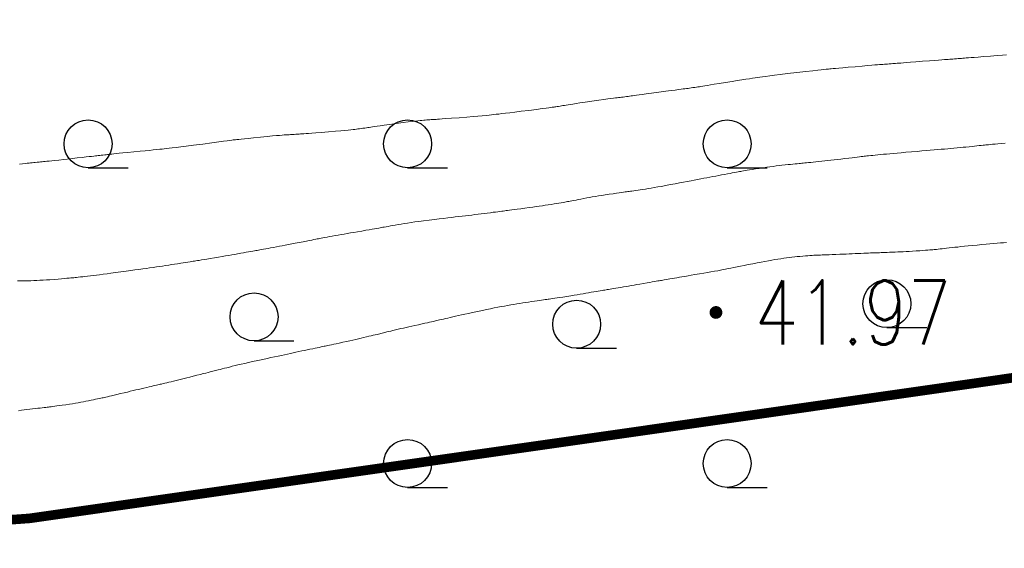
# Model space of a CAD drawing. Extents: x 39508475 to 39522402, y 3783947 to 3795549.
# Tile 33 of 256: x 39510023 to 39510054, y 3794304 to 3794321. Entities that reach past the tile are written whole.
import ezdxf
from ezdxf.enums import TextEntityAlignment as Align

# ---------------------------------------------------------------- set-up
doc = ezdxf.new("R2010")
doc.units = 0
doc.linetypes.add('X3', pattern=[5, 4, -1])
doc.layers.get('0').update_dxf_attribs({"linetype": 'CONTINUOUS'})
for name, color, linetype in [('DLSS', 4, 'CONTINUOUS'), ('GCD', 1, 'CONTINUOUS'), ('JCDL_DGX', 30, 'CONTINUOUS'), ('ZBTZ', 3, 'CONTINUOUS')]:
    doc.layers.add(name, color=color, linetype=linetype)
doc.styles.add('HZ', font='rs', dxfattribs={"width": 0.8, "bigfont": 'hztxt'})

# ---------------------------------------------------------------- blocks, each defined once
blk = doc.blocks.new('9330003')
at = {"color": 0}
blk.add_line((0, -0.75), (1.25, -0.75), dxfattribs=at)
blk.add_circle((0, 0), 0.75, dxfattribs=at)
blk = doc.blocks.new('gc200')
at = {"const_width": 0.2}
blk.add_lwpolyline([(-0.1, 0, 1), (0.1, 0, 1)], format="xyb", close=True, dxfattribs=at)

msp = doc.modelspace()

# ---------------------------------------------------------------- linework, layer by layer
at = {"layer": 'DLSS', "linetype": 'X3', "const_width": 0.3, "flags": 128}
msp.add_lwpolyline([(39509115.83491, 3794201.06317), (39509126.55477, 3794210.45786), (39509130.51645, 3794212.39892), (39509159.51346, 3794215.03875), (39509207.40211, 3794218.07486), (39509225.30682, 3794219.3266), (39509228.88011, 3794222.19936), (39509238.6678, 3794234.85502), (39509242.86251, 3794239.51355), (39509257.02184, 3794243.48767), (39509261.91569, 3794243.64296), (39509289.12945, 3794241.93669), (39509315.64685, 3794240.14964), (39509332.75644, 3794241.46991), (39509358.18356, 3794240.22775), (39509379.27259, 3794241.62566), (39509386.18611, 3794243.10086), (39509391.15764, 3794243.10086), (39509400.47925, 3794243.02322), (39509412.38861, 3794242.17313), (39509417.74853, 3794241.62963), (39509421.7879, 3794241.78491), (39509427.69158, 3794242.4837), (39509444.41727, 3794243.49631), (39509465.80709, 3794243.8098), (39509489.91103, 3794245.05208), (39509517.2818, 3794246.99312), (39509553.9022, 3794250.41078), (39509589.12197, 3794254.9263), (39509630.63833, 3794256.99329), (39509680.16049, 3794263.82929), (39509707.62118, 3794265.56804), (39509737.86388, 3794269.93302), (39509794.70316, 3794276.15403), (39509850.66557, 3794282.62754), (39509880.16374, 3794286.35696), (39509954.7622, 3794297.42352), (39509964.21347, 3794301.81731), (39509969.9282, 3794302.14685), (39509974.54394, 3794302.14685), (39509978.17059, 3794302.14685), (39510023.11311, 3794305.38856), (39510088.4093, 3794314.72115), (39510113.14818, 3794318.86658), (39510126.22235, 3794322.50133), (39510146.96289, 3794323.37704), (39510152.85059, 3794324.06937), (39510158.39196, 3794324.24245), (39510167.13694, 3794324.58862), (39510192.46151, 3794325.19962), (39510213.7981, 3794325.72108), (39510219.59923, 3794326.67304), (39510232.6734, 3794327.45191), (39510260.06199, 3794328.23403), (39510275.49099, 3794329.01616), (39510282.07137, 3794329.01616), (39510298.4572, 3794329.01616), (39510315.18874, 3794329.96812), (39510324.10689, 3794330.66045), (39510329.9946, 3794331.09316), (39510345.52681, 3794332.48107), (39510368.32346, 3794333.43303), (39510394.05735, 3794334.64786), (39510406.00594, 3794336.3787), (39510417.98073, 3794338.02494), (39510452.54562, 3794337.59495), (39510479.78196, 3794337.59495), (39510543.88737, 3794336.29021), (39510556.54105, 3794336.29021), (39510581.31334, 3794336.5755), (39510618.07159, 3794335.43437), (39510652.44832, 3794335.43437), (39510686.25779, 3794334.29324), (39510720.16144, 3794334.10306), (39510731.95885, 3794334.10306), (39510761.49667, 3794334.57853), (39510795.67906, 3794334.00867), (39510826.72559, 3794333.05773), (39510851.78793, 3794333.24763), (39510863.29993, 3794332.96235), (39510872.81399, 3794332.96235), (39510879.28354, 3794332.96235), (39510904.25142, 3794334.68248), (39510911.4821, 3794334.68248), (39510945.95909, 3794333.15468), (39510980.63469, 3794333.24978), (39511012.8349, 3794333.44196), (39511047.12356, 3794333.63215), (39511082.55429, 3794334.48799), (39511110.90615, 3794335.43893), (39511139.01686, 3794333.15668), (39511167.68643, 3794331.15756), (39511206.73306, 3794327.91649), (39511240.07003, 3794325.43789), (39511276.54237, 3794319.63185), (39511308.7302, 3794313.92021), (39511343.5952, 3794306.68404), (39511391.97605, 3794294.40404), (39511438.25927, 3794284.49665), (39511464.71904, 3794278.31282), (39511487.58485, 3794272.97939), (39511519.49325, 3794265.93385), (39511557.88793, 3794257.24632), (39511582.13035, 3794253.86736), (39511626.90746, 3794244.6447), (39511638.75233, 3794243.03028), (39511652.34701, 3794240.60866), (39511681.84907, 3794233.47304), (39511694.36696, 3794234.68385), (39511704.89158, 3794235.23448), (39511713.97404, 3794237.88499), (39511732.37087, 3794243.38601), (39511778.62181, 3794247.98241), (39511821.93597, 3794253.29104), (39511832.70661, 3794255.42448), (39511837.05448, 3794256.48442), (39511843.94745, 3794257.22638), (39511884.35086, 3794263.798), (39511944.43671, 3794272.07796), (39511959.43624, 3794278.03052), (39511964.42039, 3794279.51443), (39511972.798, 3794281.8463), (39511984.56908, 3794284.07217), (39512007.92628, 3794289.3808), (39512054.95431, 3794294.47983), (39512090.72123, 3794299.15106), (39512102.49231, 3794301.16494), (39512112.4606, 3794301.58891), (39512113.8392, 3794302.11889)], dxfattribs=at)
at = {"layer": 'JCDL_DGX', "color": 42, "linetype": 'Continuous', "lineweight": 15, "true_color": 0xc28700}
for points in [[(39510053.68065, 3794319.88476), (39510053.55704, 3794319.8754), (39510053.39347, 3794319.8629), (39510053.17882, 3794319.84639), (39510052.96406, 3794319.82986), (39510052.80005, 3794319.81722), (39510052.67561, 3794319.80762), (39510052.577, 3794319.8), (39510052.49366, 3794319.79354), (39510052.42659, 3794319.7883), (39510052.37083, 3794319.78389), (39510052.32072, 3794319.77987), (39510052.27288, 3794319.77604), (39510052.22569, 3794319.77233), (39510052.17476, 3794319.76843), (39510052.116, 3794319.764), (39510052.05726, 3794319.75963), (39510052.00644, 3794319.75594), (39510051.95943, 3794319.75264), (39510051.91188, 3794319.74943), (39510051.86208, 3794319.74604), (39510051.80665, 3794319.74211), (39510051.73992, 3794319.73721), (39510051.657, 3794319.731), (39510051.55888, 3794319.72353), (39510051.43508, 3794319.7139), (39510051.27192, 3794319.70102), (39510051.0583, 3794319.68405), (39510050.84482, 3794319.66707), (39510050.68223, 3794319.65418), (39510050.5595, 3794319.64452), (39510050.463, 3794319.637), (39510050.38186, 3794319.63072), (39510050.31678, 3794319.62571), (39510050.26299, 3794319.62159), (39510050.21501, 3794319.61796), (39510050.16923, 3794319.61451), (39510050.12375, 3794319.61107), (39510050.07433, 3794319.60734), (39510050.017, 3794319.603), (39510049.95958, 3794319.59868), (39510049.90983, 3794319.59502), (39510049.86372, 3794319.59171), (39510049.81699, 3794319.58846), (39510049.76792, 3794319.58499), (39510049.71302, 3794319.58087), (39510049.64666, 3794319.57566), (39510049.564, 3794319.569), (39510049.46541, 3794319.56087), (39510049.33926, 3794319.55013), (39510049.17149, 3794319.53557), (39510048.95076, 3794319.51623), (39510048.73006, 3794319.49682), (39510048.56236, 3794319.48202), (39510048.43636, 3794319.47083), (39510048.338, 3794319.462), (39510048.257, 3794319.45472), (39510048.19621, 3794319.44935), (39510048.15161, 3794319.44553), (39510048.1181, 3794319.44282), (39510048.0841, 3794319.43995), (39510048.03763, 3794319.43553), (39510047.97333, 3794319.42901), (39510047.887, 3794319.42), (39510047.77701, 3794319.40815), (39510047.62388, 3794319.39099), (39510047.40976, 3794319.36647), (39510047.12078, 3794319.33304), (39510046.82828, 3794319.29895), (39510046.60095, 3794319.27193), (39510046.42289, 3794319.25004), (39510046.275, 3794319.231), (39510046.1474, 3794319.2141), (39510046.04556, 3794319.20023), (39510045.96208, 3794319.18836), (39510045.88835, 3794319.1773), (39510045.81574, 3794319.16617), (39510045.73646, 3794319.15403), (39510045.64254, 3794319.13966), (39510045.527, 3794319.122), (39510045.39946, 3794319.10233), (39510045.2605, 3794319.08043), (39510045.09621, 3794319.05408), (39510044.89429, 3794319.02134), (39510044.69527, 3794318.989), (39510044.54183, 3794318.9642), (39510044.42337, 3794318.94522), (39510044.327, 3794318.93), (39510044.24451, 3794318.91706), (39510044.17819, 3794318.90664), (39510044.12315, 3794318.898), (39510044.07379, 3794318.89025), (39510044.0267, 3794318.88291), (39510043.9802, 3794318.87585), (39510043.92999, 3794318.86841), (39510043.872, 3794318.86), (39510043.81408, 3794318.8517), (39510043.76408, 3794318.84472), (39510043.718, 3794318.83849), (39510043.67156, 3794318.83244), (39510043.62281, 3794318.82612), (39510043.56808, 3794318.81892), (39510043.50176, 3794318.81009), (39510043.419, 3794318.799), (39510043.32014, 3794318.78573), (39510043.19333, 3794318.76872), (39510043.02444, 3794318.74608), (39510042.80206, 3794318.71628), (39510042.57976, 3794318.68649), (39510042.41118, 3794318.66393), (39510042.28496, 3794318.64706), (39510042.187, 3794318.634), (39510042.10519, 3794318.6231), (39510042.03964, 3794318.61435), (39510041.98555, 3794318.60709), (39510041.93739, 3794318.6006), (39510041.89157, 3794318.59445), (39510041.84632, 3794318.58849), (39510041.79744, 3794318.58218), (39510041.741, 3794318.575), (39510041.68464, 3794318.56794), (39510041.63611, 3794318.5621), (39510041.59149, 3794318.55701), (39510041.54664, 3794318.5522), (39510041.49962, 3794318.54706), (39510041.44682, 3794318.54075), (39510041.38284, 3794318.53258), (39510041.303, 3794318.522), (39510041.20782, 3794318.50899), (39510041.08623, 3794318.4917), (39510040.92471, 3794318.46816), (39510040.71232, 3794318.43682), (39510040.49977, 3794318.40532), (39510040.33764, 3794318.38118), (39510040.21491, 3794318.36275), (39510040.118, 3794318.348), (39510040.0358, 3794318.33534), (39510039.96833, 3794318.32477), (39510039.91049, 3794318.31548), (39510039.85654, 3794318.30655), (39510039.80578, 3794318.2981), (39510039.75987, 3794318.29061), (39510039.71493, 3794318.28346), (39510039.667, 3794318.276), (39510039.62139, 3794318.26894), (39510039.58517, 3794318.2633), (39510039.55572, 3794318.25866), (39510039.52999, 3794318.25455), (39510039.50275, 3794318.2503), (39510039.46766, 3794318.24515), (39510039.4208, 3794318.23854), (39510039.359, 3794318.23), (39510039.27745, 3794318.21905), (39510039.15642, 3794318.20339), (39510038.98134, 3794318.18117), (39510038.7412, 3794318.15095), (39510038.49614, 3794318.12026), (39510038.30257, 3794318.09622), (39510038.14663, 3794318.07714), (39510038.012, 3794318.061), (39510037.89344, 3794318.04689), (39510037.79784, 3794318.03546), (39510037.71816, 3794318.02586), (39510037.64631, 3794318.01711), (39510037.57447, 3794318.00862), (39510037.49485, 3794317.99997), (39510037.39938, 3794317.99035), (39510037.281, 3794317.979), (39510037.14672, 3794317.96676), (39510036.99154, 3794317.9538), (39510036.79924, 3794317.93884), (39510036.55601, 3794317.92075), (39510036.31773, 3794317.90326), (39510036.14401, 3794317.89054), (39510036.02391, 3794317.88181), (39510035.943, 3794317.876), (39510035.88168, 3794317.87169), (39510035.83518, 3794317.86857), (39510035.80036, 3794317.86645), (39510035.77332, 3794317.86508), (39510035.74776, 3794317.86379), (39510035.71848, 3794317.86198), (39510035.68242, 3794317.85944), (39510035.637, 3794317.856), (39510035.58923, 3794317.85233), (39510035.54437, 3794317.8489), (39510035.49847, 3794317.84542), (39510035.44764, 3794317.84159), (39510035.39361, 3794317.83727), (39510035.33571, 3794317.83193), (39510035.26821, 3794317.825), (39510035.186, 3794317.816), (39510035.089, 3794317.8047), (39510034.96595, 3794317.78913), (39510034.80321, 3794317.76749), (39510034.58973, 3794317.73836), (39510034.37628, 3794317.70903), (39510034.21363, 3794317.6866), (39510034.09074, 3794317.66955), (39510033.994, 3794317.656), (39510033.9126, 3794317.64446), (39510033.84733, 3794317.63498), (39510033.79343, 3794317.62684), (39510033.74536, 3794317.61923), (39510033.69948, 3794317.61196), (39510033.65375, 3794317.60506), (39510033.60392, 3794317.59795), (39510033.546, 3794317.59), (39510033.48791, 3794317.58213), (39510033.43743, 3794317.57529), (39510033.39048, 3794317.56893), (39510033.34274, 3794317.56246), (39510033.29259, 3794317.55591), (39510033.2366, 3794317.54923), (39510033.16905, 3794317.54179), (39510033.085, 3794317.533), (39510032.98496, 3794317.52316), (39510032.85738, 3794317.51176), (39510032.68808, 3794317.49761), (39510032.4656, 3794317.4797), (39510032.2432, 3794317.46198), (39510032.0742, 3794317.4486), (39510031.94718, 3794317.43864), (39510031.848, 3794317.431), (39510031.7649, 3794317.4247), (39510031.6983, 3794317.41977), (39510031.64333, 3794317.41587), (39510031.59436, 3794317.41259), (39510031.54769, 3794317.40952), (39510031.5014, 3794317.40642), (39510031.45118, 3794317.40301), (39510031.393, 3794317.399), (39510031.33475, 3794317.39504), (39510031.28428, 3794317.39178), (39510031.23751, 3794317.38898), (39510031.19012, 3794317.38637), (39510031.14046, 3794317.3835), (39510031.08519, 3794317.37975), (39510031.01867, 3794317.3747), (39510030.936, 3794317.368), (39510030.83807, 3794317.35964), (39510030.71424, 3794317.34833), (39510030.5508, 3794317.33278), (39510030.33664, 3794317.31196), (39510030.12259, 3794317.29097), (39510029.95961, 3794317.27477), (39510029.83663, 3794317.26223), (39510029.74, 3794317.252), (39510029.66014, 3794317.24334), (39510029.60015, 3794317.23672), (39510029.55604, 3794317.23167), (39510029.5228, 3794317.22765), (39510029.48905, 3794317.22343), (39510029.44301, 3794317.21767), (39510029.37939, 3794317.2097), (39510029.294, 3794317.199), (39510029.18515, 3794317.18509), (39510029.0334, 3794317.16509), (39510028.82105, 3794317.13662), (39510028.53434, 3794317.09786), (39510028.24442, 3794317.05876), (39510028.02001, 3794317.02901), (39510027.84548, 3794317.00658), (39510027.702, 3794316.989), (39510027.57891, 3794316.97438), (39510027.48098, 3794316.96308), (39510027.40111, 3794316.95433), (39510027.33103, 3794316.94717), (39510027.26211, 3794316.94031), (39510027.18654, 3794316.93266), (39510027.09673, 3794316.92345), (39510026.986, 3794316.912), (39510026.86356, 3794316.89942), (39510026.7298, 3794316.88595), (39510026.57128, 3794316.87028), (39510026.37618, 3794316.85121), (39510026.18404, 3794316.83242), (39510026.03658, 3794316.81784), (39510025.92369, 3794316.80644), (39510025.833, 3794316.797), (39510025.75597, 3794316.78882), (39510025.69437, 3794316.78215), (39510025.64372, 3794316.77649), (39510025.5988, 3794316.77129), (39510025.55598, 3794316.76628), (39510025.5132, 3794316.76136), (39510025.46645, 3794316.75607), (39510025.412, 3794316.75), (39510025.35735, 3794316.74393), (39510025.30986, 3794316.73867), (39510025.26567, 3794316.73379), (39510025.22072, 3794316.72884), (39510025.17349, 3794316.72363), (39510025.12076, 3794316.71781), (39510025.05715, 3794316.71077), (39510024.978, 3794316.702), (39510024.88384, 3794316.69153), (39510024.76387, 3794316.67811), (39510024.60476, 3794316.66025), (39510024.39573, 3794316.63673), (39510024.18647, 3794316.61324), (39510024.02645, 3794316.59547), (39510023.90477, 3794316.58222), (39510023.808, 3794316.572), (39510023.72606, 3794316.56355), (39510023.66007, 3794316.55692), (39510023.60516, 3794316.55165), (39510023.55575, 3794316.54718), (39510023.50853, 3794316.54296), (39510023.46184, 3794316.53862), (39510023.41135, 3794316.53376), (39510023.353, 3794316.528), (39510023.2946, 3794316.5222), (39510023.24394, 3794316.51722), (39510023.19691, 3794316.51266), (39510023.14919, 3794316.50809), (39510023.09919, 3794316.5032), (39510023.04363, 3794316.49745), (39510022.97688, 3794316.49022), (39510022.894, 3794316.481), (39510022.79599, 3794316.46987)], [(39510053.6475, 3794317.12844), (39510053.51928, 3794317.11563), (39510053.41575, 3794317.10531), (39510053.32924, 3794317.09672), (39510053.251, 3794317.089), (39510053.18077, 3794317.08208), (39510053.12435, 3794317.07651), (39510053.0776, 3794317.07187), (39510053.03575, 3794317.0677), (39510052.99432, 3794317.06356), (39510052.94914, 3794317.05903), (39510052.8957, 3794317.05364), (39510052.83, 3794317.047), (39510052.75937, 3794317.03981), (39510052.68743, 3794317.03237), (39510052.60734, 3794317.02396), (39510052.51281, 3794317.01393), (39510052.41569, 3794317.00367), (39510052.32587, 3794316.99446), (39510052.23556, 3794316.9855), (39510052.137, 3794316.976), (39510052.03773, 3794316.96661), (39510051.94477, 3794316.95805), (39510051.84993, 3794316.94958), (39510051.74518, 3794316.94046), (39510051.63807, 3794316.93122), (39510051.53438, 3794316.92227), (39510051.42469, 3794316.91279), (39510051.3, 3794316.902), (39510051.16888, 3794316.89072), (39510051.03505, 3794316.8794), (39510050.8858, 3794316.86696), (39510050.70939, 3794316.85242), (39510050.53401, 3794316.83793), (39510050.38861, 3794316.82568), (39510050.26206, 3794316.81472), (39510050.142, 3794316.804), (39510050.02942, 3794316.79378), (39510049.93097, 3794316.7847), (39510049.8386, 3794316.77601), (39510049.74386, 3794316.76693), (39510049.65304, 3794316.75811), (39510049.57532, 3794316.75044), (39510049.50452, 3794316.74329), (39510049.434, 3794316.736), (39510049.3681, 3794316.72909), (39510049.31465, 3794316.72335), (39510049.26967, 3794316.71834), (39510049.22863, 3794316.71358), (39510049.18728, 3794316.70873), (39510049.14109, 3794316.70336), (39510049.08536, 3794316.69695), (39510049.016, 3794316.689), (39510048.93893, 3794316.68014), (39510048.85424, 3794316.67028), (39510048.75338, 3794316.65843), (39510048.62889, 3794316.64371), (39510048.50215, 3794316.62875), (39510048.39287, 3794316.616), (39510048.29227, 3794316.60445), (39510048.191, 3794316.593), (39510048.0923, 3794316.58195), (39510048.00135, 3794316.57187), (39510047.91027, 3794316.56191), (39510047.81122, 3794316.55119), (39510047.71475, 3794316.54081), (39510047.6334, 3794316.53211), (39510047.56079, 3794316.52442), (39510047.49, 3794316.517), (39510047.42415, 3794316.51016), (39510047.37013, 3794316.50467), (39510047.32385, 3794316.50013), (39510047.28072, 3794316.49606), (39510047.23761, 3794316.49199), (39510047.19142, 3794316.48742), (39510047.13758, 3794316.48189), (39510047.072, 3794316.475), (39510047.00157, 3794316.46757), (39510046.9295, 3794316.46003), (39510046.84892, 3794316.45167), (39510046.75352, 3794316.44182), (39510046.65563, 3794316.4315), (39510046.56575, 3794316.42137), (39510046.47613, 3794316.4105), (39510046.379, 3794316.398), (39510046.27943, 3794316.38469), (39510046.18063, 3794316.37078), (39510046.07344, 3794316.35491), (39510045.94922, 3794316.33586), (39510045.82733, 3794316.31691), (39510045.72886, 3794316.30142), (39510045.64653, 3794316.28822), (39510045.572, 3794316.276), (39510045.50513, 3794316.26485), (39510045.45154, 3794316.25568), (39510045.40732, 3794316.2478), (39510045.36794, 3794316.24043), (39510045.32891, 3794316.23302), (39510045.28604, 3794316.22499), (39510045.235, 3794316.21556), (39510045.172, 3794316.204), (39510045.10397, 3794316.19152), (39510045.03404, 3794316.17863), (39510044.95551, 3794316.16407), (39510044.86227, 3794316.14673), (39510044.76648, 3794316.12889), (39510044.6784, 3794316.11243), (39510044.59044, 3794316.09594), (39510044.495, 3794316.078), (39510044.39906, 3794316.05991), (39510044.30923, 3794316.04286), (39510044.21763, 3794316.02534), (39510044.11647, 3794316.00589), (39510044.01346, 3794315.98609), (39510043.9149, 3794315.96728), (39510043.81193, 3794315.9478), (39510043.696, 3794315.926), (39510043.57523, 3794315.90332), (39510043.4541, 3794315.88053), (39510043.32126, 3794315.85549), (39510043.16611, 3794315.82621), (39510043.01219, 3794315.79731), (39510042.88396, 3794315.77369), (39510042.77153, 3794315.75359), (39510042.664, 3794315.735), (39510042.56284, 3794315.71788), (39510042.47433, 3794315.70332), (39510042.39123, 3794315.69016), (39510042.30596, 3794315.67716), (39510042.22406, 3794315.66486), (39510042.15359, 3794315.6543), (39510042.08891, 3794315.64465), (39510042.024, 3794315.635), (39510041.96315, 3794315.62603), (39510041.91371, 3794315.6189), (39510041.872, 3794315.61313), (39510041.83383, 3794315.60809), (39510041.79519, 3794315.603), (39510041.75171, 3794315.59702), (39510041.69893, 3794315.58953), (39510041.633, 3794315.58), (39510041.55913, 3794315.56927), (39510041.47653, 3794315.5573), (39510041.37676, 3794315.54288), (39510041.25251, 3794315.52493), (39510041.12597, 3794315.50646), (39510041.01756, 3794315.49006), (39510040.91866, 3794315.47438), (39510040.82, 3794315.458), (39510040.72431, 3794315.44162), (39510040.63658, 3794315.42592), (39510040.54926, 3794315.4095), (39510040.45477, 3794315.391), (39510040.36287, 3794315.37285), (39510040.28525, 3794315.35776), (39510040.21583, 3794315.34457), (39510040.148, 3794315.332), (39510040.08488, 3794315.32041), (39510040.03317, 3794315.31089), (39510039.98897, 3794315.30272), (39510039.94789, 3794315.2951), (39510039.90677, 3794315.28756), (39510039.86244, 3794315.27969), (39510039.81049, 3794315.27074), (39510039.747, 3794315.26), (39510039.67873, 3794315.24859), (39510039.6088, 3794315.23712), (39510039.53055, 3794315.22451), (39510039.43785, 3794315.20975), (39510039.34233, 3794315.1947), (39510039.25351, 3794315.18101), (39510039.16363, 3794315.1675), (39510039.065, 3794315.153), (39510038.96292, 3794315.13825), (39510038.86005, 3794315.12383), (39510038.74671, 3794315.10842), (39510038.61391, 3794315.09076), (39510038.48307, 3794315.07347), (39510038.37706, 3794315.05946), (39510038.28803, 3794315.0477), (39510038.207, 3794315.037), (39510038.13398, 3794315.02738), (39510038.07503, 3794315.01967), (39510038.02581, 3794315.01332), (39510037.98133, 3794315.00767), (39510037.93726, 3794315.00209), (39510037.88959, 3794314.99601), (39510037.83357, 3794314.98883), (39510037.765, 3794314.98), (39510037.69148, 3794314.9705), (39510037.61689, 3794314.96078), (39510037.53416, 3794314.94994), (39510037.43677, 3794314.9371), (39510037.33683, 3794314.92399), (39510037.24455, 3794314.91212), (39510037.15193, 3794314.90046), (39510037.051, 3794314.888), (39510036.94945, 3794314.87566), (39510036.85449, 3794314.86444), (39510036.7578, 3794314.85338), (39510036.65116, 3794314.84152), (39510036.54229, 3794314.8294), (39510036.43725, 3794314.81734), (39510036.32653, 3794314.80422), (39510036.201, 3794314.789), (39510036.06943, 3794314.77291), (39510035.93601, 3794314.75654), (39510035.78814, 3794314.73834), (39510035.61412, 3794314.71688), (39510035.44116, 3794314.69529), (39510035.29722, 3794314.67663), (39510035.17125, 3794314.6594), (39510035.051, 3794314.642), (39510034.93791, 3794314.62505), (39510034.83883, 3794314.6095), (39510034.74564, 3794314.59401), (39510034.64986, 3794314.57725), (39510034.55793, 3794314.56091), (39510034.47924, 3794314.54701), (39510034.4075, 3794314.53443), (39510034.336, 3794314.522), (39510034.26917, 3794314.51037), (39510034.21498, 3794314.50082), (39510034.16941, 3794314.49261), (39510034.12786, 3794314.48494), (39510034.08592, 3794314.47718), (39510034.0389, 3794314.46866), (39510033.98198, 3794314.45852), (39510033.911, 3794314.446), (39510033.83179, 3794314.43212), (39510033.74398, 3794314.41689), (39510033.63865, 3794314.39875), (39510033.50804, 3794314.37636), (39510033.37521, 3794314.35359), (39510033.26157, 3794314.334), (39510033.15807, 3794314.31603), (39510033.055, 3794314.298), (39510032.95518, 3794314.28048), (39510032.86387, 3794314.26443), (39510032.77324, 3794314.24847), (39510032.67541, 3794314.23121), (39510032.58032, 3794314.21437), (39510032.50001, 3794314.2), (39510032.42819, 3794314.18695), (39510032.358, 3794314.174), (39510032.29287, 3794314.16187), (39510032.24004, 3794314.15189), (39510032.19558, 3794314.14331), (39510032.15502, 3794314.13528), (39510032.1141, 3794314.12714), (39510032.06831, 3794314.11814), (39510032.01296, 3794314.10735), (39510031.944, 3794314.094), (39510031.86716, 3794314.07913), (39510031.78219, 3794314.06263), (39510031.68051, 3794314.04285), (39510031.55459, 3794314.01833), (39510031.42654, 3794313.99341), (39510031.31685, 3794313.9722), (39510031.2168, 3794313.953), (39510031.117, 3794313.934), (39510031.02028, 3794313.91567), (39510030.93179, 3794313.899), (39510030.84393, 3794313.88254), (39510030.74907, 3794313.86487), (39510030.65681, 3794313.84775), (39510030.57873, 3794313.83333), (39510030.50868, 3794313.82049), (39510030.44, 3794313.808), (39510030.37598, 3794313.79643), (39510030.32341, 3794313.78702), (39510030.27832, 3794313.77907), (39510030.23626, 3794313.7718), (39510030.19416, 3794313.76454), (39510030.14899, 3794313.75666), (39510030.09627, 3794313.74738), (39510030.032, 3794313.736), (39510029.96301, 3794313.72373), (39510029.89254, 3794313.71112), (39510029.81389, 3794313.69696), (39510029.72087, 3794313.68014), (39510029.62513, 3794313.66287), (39510029.53622, 3794313.647), (39510029.44641, 3794313.63117), (39510029.348, 3794313.614), (39510029.24625, 3794313.59636), (39510029.14388, 3794313.57874), (39510029.03128, 3794313.55951), (39510028.89949, 3794313.53712), (39510028.76979, 3794313.51517), (39510028.66499, 3794313.49755), (39510028.57735, 3794313.483), (39510028.498, 3794313.47), (39510028.4267, 3794313.45843), (39510028.36931, 3794313.44924), (39510028.3216, 3794313.44174), (39510028.27871, 3794313.43518), (39510028.23625, 3794313.42873), (39510028.19013, 3794313.42168), (39510028.13573, 3794313.41331), (39510028.069, 3794313.403), (39510027.99735, 3794313.39192), (39510027.92447, 3794313.38065), (39510027.84347, 3794313.36812), (39510027.74795, 3794313.35334), (39510027.64993, 3794313.33822), (39510027.55947, 3794313.32442), (39510027.46877, 3794313.31074), (39510027.37, 3794313.296), (39510027.27064, 3794313.28125), (39510027.17774, 3794313.26755), (39510027.08315, 3794313.25371), (39510026.97881, 3794313.23854), (39510026.87233, 3794313.22314), (39510026.76966, 3794313.20845), (39510026.66152, 3794313.19316), (39510026.539, 3794313.176), (39510026.41073, 3794313.15814), (39510026.28102, 3794313.14025), (39510026.13764, 3794313.12064), (39510025.96922, 3794313.09776), (39510025.80171, 3794313.07512), (39510025.66174, 3794313.05642), (39510025.53847, 3794313.04024), (39510025.42, 3794313.025), (39510025.30815, 3794313.01078), (39510025.20976, 3794312.99845), (39510025.11674, 3794312.987), (39510025.02064, 3794312.97539), (39510024.92828, 3794312.96436), (39510024.84932, 3794312.95511), (39510024.77748, 3794312.94692), (39510024.706, 3794312.939), (39510024.63922, 3794312.93171), (39510024.58501, 3794312.92588), (39510024.53934, 3794312.92108), (39510024.49761, 3794312.91683), (39510024.45551, 3794312.91268), (39510024.40847, 3794312.90827), (39510024.35169, 3794312.90318), (39510024.281, 3794312.897), (39510024.20232, 3794312.89025), (39510024.11555, 3794312.88299), (39510024.01191, 3794312.87451), (39510023.88374, 3794312.86416), (39510023.75337, 3794312.85393), (39510023.64152, 3794312.84589), (39510023.53925, 3794312.83947), (39510023.437, 3794312.834), (39510023.33781, 3794312.82928), (39510023.24702, 3794312.82568), (39510023.15685, 3794312.82297), (39510023.05946, 3794312.82083), (39510022.96463, 3794312.81907), (39510022.8841, 3794312.81774), (39510022.81152, 3794312.81675), (39510022.74, 3794312.816)], [(39510053.68524, 3794314.01759), (39510053.58751, 3794314.01085), (39510053.49334, 3794314.00393), (39510053.39423, 3794313.99619), (39510053.282, 3794313.987), (39510053.16458, 3794313.97702), (39510053.046, 3794313.96628), (39510052.91507, 3794313.95371), (39510052.76143, 3794313.93838), (39510052.60863, 3794313.92293), (39510052.48088, 3794313.90991), (39510052.3683, 3794313.8983), (39510052.26, 3794313.887), (39510052.15771, 3794313.87617), (39510052.06769, 3794313.86632), (39510051.98253, 3794313.85661), (39510051.89451, 3794313.8462), (39510051.80993, 3794313.83616), (39510051.73772, 3794313.82788), (39510051.67213, 3794313.82073), (39510051.607, 3794313.814), (39510051.5462, 3794313.80787), (39510051.4969, 3794313.80297), (39510051.45542, 3794313.79894), (39510051.41758, 3794313.79537), (39510051.37943, 3794313.79189), (39510051.33676, 3794313.78824), (39510051.28521, 3794313.78405), (39510051.221, 3794313.779), (39510051.14953, 3794313.77355), (39510051.07069, 3794313.76786), (39510050.97652, 3794313.76138), (39510050.86005, 3794313.7536), (39510050.74159, 3794313.74586), (39510050.63993, 3794313.73951), (39510050.54697, 3794313.73407), (39510050.454, 3794313.729), (39510050.3638, 3794313.72434), (39510050.28121, 3794313.72045), (39510050.19916, 3794313.71702), (39510050.1105, 3794313.71371), (39510050.02419, 3794313.71062), (39510049.95093, 3794313.70794), (39510049.88495, 3794313.70548), (39510049.82, 3794313.703), (39510049.75934, 3794313.70069), (39510049.70948, 3794313.69886), (39510049.66664, 3794313.69737), (39510049.62659, 3794313.69607), (39510049.58644, 3794313.69478), (39510049.54324, 3794313.69326), (39510049.49269, 3794313.69138), (39510049.431, 3794313.689), (39510049.36452, 3794313.68637), (39510049.296, 3794313.68355), (39510049.21886, 3794313.68027), (39510049.1271, 3794313.67628), (39510049.03281, 3794313.67217), (39510048.94618, 3794313.66847), (39510048.85973, 3794313.66485), (39510048.766, 3794313.661), (39510048.66977, 3794313.6571), (39510048.57394, 3794313.6533), (39510048.4696, 3794313.64925), (39510048.34838, 3794313.64461), (39510048.22942, 3794313.64006), (39510048.13358, 3794313.6363), (39510048.05381, 3794313.63305), (39510047.982, 3794313.63), (39510047.91771, 3794313.62725), (39510047.86618, 3794313.62515), (39510047.82364, 3794313.62354), (39510047.78573, 3794313.62226), (39510047.74825, 3794313.62086), (39510047.7073, 3794313.61884), (39510047.65875, 3794313.61595), (39510047.599, 3794313.612), (39510047.53467, 3794313.60753), (39510047.46893, 3794313.60269), (39510047.39552, 3794313.597), (39510047.30869, 3794313.59001), (39510047.21963, 3794313.5825), (39510047.13786, 3794313.5748), (39510047.05633, 3794313.56619), (39510046.968, 3794313.556), (39510046.87941, 3794313.54525), (39510046.79694, 3794313.53454), (39510046.71337, 3794313.52288), (39510046.62158, 3794313.50933), (39510046.52801, 3794313.49509), (39510046.43777, 3794313.48083), (39510046.34272, 3794313.46522), (39510046.235, 3794313.447), (39510046.12261, 3794313.42746), (39510046.00999, 3794313.40688), (39510045.88662, 3794313.38325), (39510045.74266, 3794313.35476), (39510045.59885, 3794313.32607), (39510045.47609, 3794313.30169), (39510045.36464, 3794313.2797), (39510045.254, 3794313.258), (39510045.14915, 3794313.2374), (39510045.05944, 3794313.2195), (39510044.97772, 3794313.20287), (39510044.89633, 3794313.18596), (39510044.81517, 3794313.16919), (39510044.73434, 3794313.15306), (39510044.6463, 3794313.13613), (39510044.544, 3794313.117), (39510044.43644, 3794313.09726), (39510044.32864, 3794313.07804), (39510044.21051, 3794313.0576), (39510044.07263, 3794313.03427), (39510043.93567, 3794313.01122), (39510043.82098, 3794312.99186), (39510043.71968, 3794312.97467), (39510043.622, 3794312.958), (39510043.52972, 3794312.94224), (39510043.4487, 3794312.92846), (39510043.37229, 3794312.91553), (39510043.29353, 3794312.90227), (39510043.21774, 3794312.88951), (39510043.15244, 3794312.87849), (39510043.09239, 3794312.8683), (39510043.032, 3794312.858), (39510042.97528, 3794312.84831), (39510042.92897, 3794312.84038), (39510042.88962, 3794312.83363), (39510042.8533, 3794312.82737), (39510042.8166, 3794312.82104), (39510042.77582, 3794312.814), (39510042.72682, 3794312.80553), (39510042.666, 3794312.795), (39510042.5984, 3794312.78328), (39510042.52397, 3794312.77033), (39510042.43519, 3794312.75484), (39510042.32547, 3794312.73566), (39510042.21386, 3794312.71616), (39510042.11795, 3794312.69945), (39510042.03006, 3794312.68421), (39510041.942, 3794312.669), (39510041.85645, 3794312.65425), (39510041.778, 3794312.64073), (39510041.6999, 3794312.62726), (39510041.61537, 3794312.6127), (39510041.53306, 3794312.59856), (39510041.4633, 3794312.58669), (39510041.4006, 3794312.57617), (39510041.339, 3794312.566), (39510041.28152, 3794312.55662), (39510041.23427, 3794312.54906), (39510041.19368, 3794312.54278), (39510041.15574, 3794312.53714), (39510041.11773, 3794312.53149), (39510041.0769, 3794312.52516), (39510041.02919, 3794312.51752), (39510040.971, 3794312.508), (39510040.90851, 3794312.49763), (39510040.84463, 3794312.48678), (39510040.77327, 3794312.47441), (39510040.68884, 3794312.45956), (39510040.60178, 3794312.44426), (39510040.52052, 3794312.43021), (39510040.43793, 3794312.4162), (39510040.347, 3794312.401), (39510040.25259, 3794312.38535), (39510040.15697, 3794312.36965), (39510040.05108, 3794312.3524), (39510039.92657, 3794312.33225), (39510039.80382, 3794312.31248), (39510039.70455, 3794312.29664), (39510039.62141, 3794312.2836), (39510039.546, 3794312.272), (39510039.47818, 3794312.26172), (39510039.42356, 3794312.2536), (39510039.37812, 3794312.24708), (39510039.33724, 3794312.24147), (39510039.2967, 3794312.23594), (39510039.2525, 3794312.22976), (39510039.20024, 3794312.2223), (39510039.136, 3794312.213), (39510039.06682, 3794312.203), (39510038.996, 3794312.19289), (39510038.91678, 3794312.18172), (39510038.82295, 3794312.16861), (39510038.72666, 3794312.15501), (39510038.63816, 3794312.14198), (39510038.54982, 3794312.12835), (39510038.454, 3794312.113), (39510038.35772, 3794312.09728), (39510038.26764, 3794312.08228), (39510038.17586, 3794312.06666), (39510038.07459, 3794312.0491), (39510037.97154, 3794312.03092), (39510037.87309, 3794312.01293), (39510037.77043, 3794311.99348), (39510037.655, 3794311.971), (39510037.53488, 3794311.94709), (39510037.41462, 3794311.92227), (39510037.28297, 3794311.89414), (39510037.12941, 3794311.86054), (39510036.97714, 3794311.82698), (39510036.85033, 3794311.79901), (39510036.73921, 3794311.77447), (39510036.633, 3794311.751), (39510036.53309, 3794311.72884), (39510036.44561, 3794311.70926), (39510036.36342, 3794311.69063), (39510036.27901, 3794311.67127), (39510036.19805, 3794311.65263), (39510036.1288, 3794311.63674), (39510036.06576, 3794311.62231), (39510036.003, 3794311.608), (39510035.94436, 3794311.59463), (39510035.8968, 3794311.58374), (39510035.85676, 3794311.57453), (39510035.82023, 3794311.56605), (39510035.78341, 3794311.55753), (39510035.74231, 3794311.54813), (39510035.69272, 3794311.53689), (39510035.631, 3794311.523), (39510035.56239, 3794311.50765), (39510035.48691, 3794311.49097), (39510035.39694, 3794311.47127), (39510035.28581, 3794311.44708), (39510035.1728, 3794311.42245), (39510035.07576, 3794311.40106), (39510034.98692, 3794311.38119), (39510034.898, 3794311.361), (39510034.81164, 3794311.34122), (39510034.73241, 3794311.32287), (39510034.65351, 3794311.30436), (39510034.56808, 3794311.28411), (39510034.485, 3794311.26434), (39510034.41486, 3794311.24762), (39510034.35219, 3794311.23265), (39510034.291, 3794311.218), (39510034.23409, 3794311.20433), (39510034.18746, 3794311.19304), (39510034.14762, 3794311.18328), (39510034.1106, 3794311.17408), (39510034.07357, 3794311.16488), (39510034.0337, 3794311.15509), (39510033.98701, 3794311.14375), (39510033.93, 3794311.13), (39510033.86872, 3794311.11524), (39510033.80602, 3794311.10011), (39510033.73592, 3794311.08317), (39510033.65291, 3794311.06309), (39510033.56744, 3794311.04252), (39510033.48807, 3794311.02372), (39510033.40788, 3794311.00509), (39510033.32, 3794310.985), (39510033.2291, 3794310.96447), (39510033.13756, 3794310.94419), (39510033.03676, 3794310.92228), (39510032.91871, 3794310.89697), (39510032.80254, 3794310.87214), (39510032.70881, 3794310.85207), (39510032.63061, 3794310.83525), (39510032.56, 3794310.82), (39510032.49668, 3794310.80629), (39510032.44587, 3794310.79525), (39510032.40384, 3794310.78609), (39510032.36629, 3794310.77787), (39510032.32907, 3794310.76975), (39510032.28827, 3794310.76097), (39510032.23978, 3794310.75064), (39510032.18, 3794310.738), (39510032.1155, 3794310.72446), (39510032.0493, 3794310.71076), (39510031.97507, 3794310.69561), (39510031.88702, 3794310.67781), (39510031.79657, 3794310.65949), (39510031.71338, 3794310.64241), (39510031.63025, 3794310.62507), (39510031.54, 3794310.606), (39510031.4494, 3794310.5867), (39510031.36495, 3794310.56852), (39510031.27926, 3794310.54984), (39510031.18502, 3794310.52909), (39510031.08875, 3794310.50785), (39510030.99542, 3794310.48732), (39510030.89654, 3794310.46563), (39510030.784, 3794310.441), (39510030.66572, 3794310.41518), (39510030.54527, 3794310.38903), (39510030.41122, 3794310.36007), (39510030.25303, 3794310.32602), (39510030.09559, 3794310.29201), (39510029.96435, 3794310.26321), (39510029.84921, 3794310.23736), (39510029.739, 3794310.212), (39510029.63511, 3794310.18773), (39510029.54373, 3794310.16596), (39510029.45735, 3794310.14488), (39510029.36811, 3794310.1226), (39510029.28249, 3794310.10106), (39510029.20968, 3794310.08276), (39510029.14392, 3794310.06626), (39510029.079, 3794310.05), (39510029.01858, 3794310.03484), (39510028.96972, 3794310.02249), (39510028.92881, 3794310.01201), (39510028.8917, 3794310.00236), (39510028.85435, 3794309.99264), (39510028.81254, 3794309.98188), (39510028.76199, 3794309.96898), (39510028.699, 3794309.953), (39510028.6289, 3794309.93526), (39510028.55165, 3794309.91576), (39510028.45944, 3794309.89253), (39510028.34545, 3794309.86384), (39510028.22966, 3794309.83473), (39510028.13066, 3794309.80989), (39510028.0406, 3794309.78735), (39510027.951, 3794309.765), (39510027.86434, 3794309.74341), (39510027.78532, 3794309.72372), (39510027.70716, 3794309.70427), (39510027.62305, 3794309.68335), (39510027.54128, 3794309.66305), (39510027.4719, 3794309.64597), (39510027.40945, 3794309.63077), (39510027.348, 3794309.616), (39510027.29063, 3794309.60232), (39510027.24351, 3794309.59122), (39510027.20306, 3794309.58187), (39510027.16529, 3794309.57335), (39510027.12745, 3794309.56483), (39510027.08674, 3794309.55554), (39510027.03912, 3794309.54454), (39510026.981, 3794309.531), (39510026.91841, 3794309.51638), (39510026.854, 3794309.5013), (39510026.7816, 3794309.48431), (39510026.69556, 3794309.4641), (39510026.60713, 3794309.4433), (39510026.52575, 3794309.42412), (39510026.44438, 3794309.40491), (39510026.356, 3794309.384), (39510026.26519, 3794309.36246), (39510026.17472, 3794309.34087), (39510026.07615, 3794309.31722), (39510025.96157, 3794309.28961), (39510025.84902, 3794309.26253), (39510025.75806, 3794309.24083), (39510025.68195, 3794309.22293), (39510025.613, 3794309.207), (39510025.55104, 3794309.19282), (39510025.5012, 3794309.18147), (39510025.45983, 3794309.17214), (39510025.42269, 3794309.16386), (39510025.38593, 3794309.15577), (39510025.34598, 3794309.14715), (39510025.29885, 3794309.13715), (39510025.241, 3794309.125), (39510025.17893, 3794309.11202), (39510025.11596, 3794309.09889), (39510025.04611, 3794309.08437), (39510024.96388, 3794309.06731), (39510024.8794, 3794309.05005), (39510024.80113, 3794309.03476), (39510024.72225, 3794309.02018), (39510024.636, 3794309.005), (39510024.54714, 3794308.98991), (39510024.45846, 3794308.97567), (39510024.36168, 3794308.96103), (39510024.24906, 3794308.94476), (39510024.13817, 3794308.92899), (39510024.04784, 3794308.91626), (39510023.97134, 3794308.90562), (39510023.901, 3794308.896), (39510023.83733, 3794308.88742), (39510023.78589, 3794308.8807), (39510023.74288, 3794308.87535), (39510023.70392, 3794308.87081), (39510023.6652, 3794308.86638), (39510023.62303, 3794308.86143), (39510023.57321, 3794308.85545), (39510023.512, 3794308.848), (39510023.446, 3794308.84001), (39510023.37819, 3794308.83198), (39510023.30208, 3794308.82315), (39510023.21172, 3794308.81284), (39510023.11901, 3794308.80214), (39510023.03402, 3794308.79187), (39510022.94946, 3794308.78113), (39510022.858, 3794308.769), (39510022.7663, 3794308.75643)]]:
    msp.add_lwpolyline(points, dxfattribs=at)

# ---------------------------------------------------------------- block references
at = {"layer": 'GCD', "linetype": 'Continuous'}
ref = msp.add_blockref('gc200', (39510044.592, 3794311.829, 41.969), dxfattribs=at)
ref.add_attrib('height', '41.97', dxfattribs={"linetype": 'Continuous', "height": 2, "style": 'HZ', "width": 0.8}).set_placement((39510045.792, 3794311.829, 41.969), align=Align.MIDDLE_LEFT)
at = {"layer": 'ZBTZ', "color": 114}
for p in [(39510024.946, 3794317.103), (39510034.944, 3794317.103), (39510044.943, 3794317.103), (39510049.942, 3794312.104), (39510030.139, 3794311.692), (39510040.234, 3794311.462), (39510034.944, 3794307.105), (39510044.943, 3794307.105)]:
    msp.add_blockref('9330003', p, dxfattribs=at)

doc.saveas('drawing.dxf')
